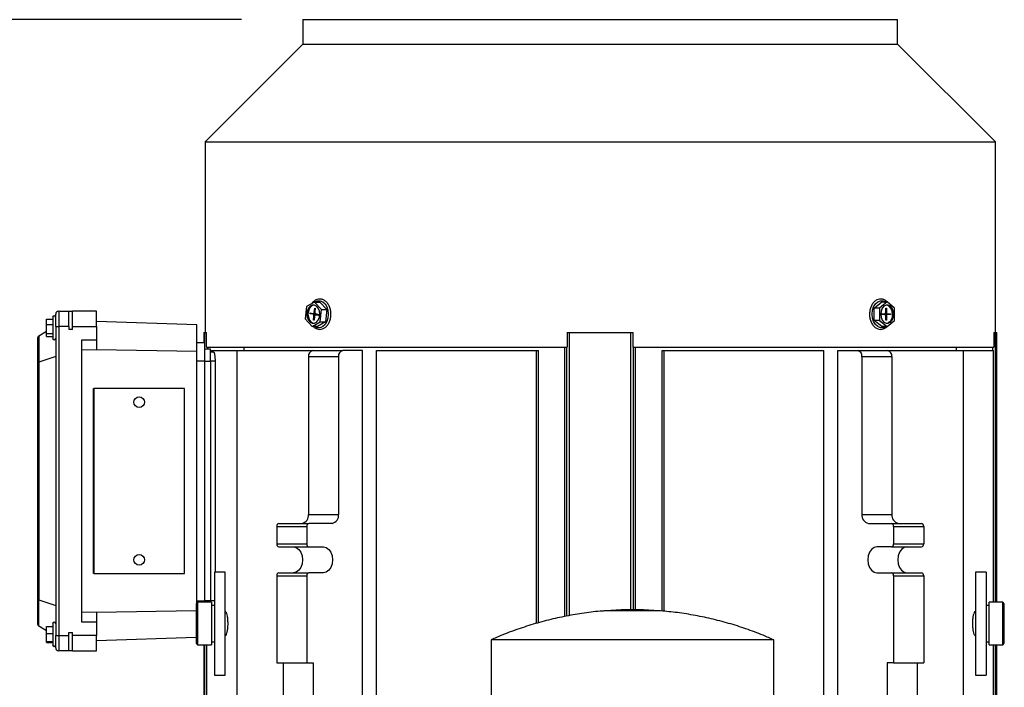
# Model space of a CAD drawing. Header units: inches. Extents: x 4 to 172, y 4 to 132.
# Tile 9 of 40: x 35 to 48, y 91 to 99. Entities that reach past the tile are written whole.
import ezdxf

# ---------------------------------------------------------------- set-up
doc = ezdxf.new("R2010")
doc.units = ezdxf.units.IN
doc.header["$LTSCALE"] = 16
doc.header["$MEASUREMENT"] = 0
doc.layers.add('DIMENSIONS', color=140, linetype='Continuous', lineweight=25)
doc.styles.add('SLDTEXTSTYLE0', font='TXT', dxfattribs={"width": 0.7})
doc.dimstyles.new('SLDDIMSTYLE0', dxfattribs={"dimtxt": 1.359375, "dimasz": 2.08, "dimexe": 0, "dimexo": 0.0625, "dimgap": 0.339844, "dimtad": 0, "dimtih": 1, "dimtoh": 1, "dimrnd": 1e-09, "dimzin": 12, "dimdsep": 46, "dimtxsty": 'SLDTEXTSTYLE0', "dimsah": 1, "dimcen": 0.09, "dimadec": 0, "dimazin": 3, "dimtfac": 1, "dimtofl": 0, "dimtmove": 0, "dimatfit": 3, "dimfxl": 0, "dimfrac": 2, "dimtolj": 1, "dimtzin": 12, "dimarcsym": 0})

# ---------------------------------------------------------------- blocks, each defined once
blk = doc.blocks.new('_D')
at = {"layer": 'DIMENSIONS'}
for p, q in [((38.235, 99.282), (19.572, 99.282)), ((21.572, 99.282), (21.572, 80.114)), ((18.987, 77.65), (18.531, 77.65)), ((18.531, 77.65), (18.531, 75.489)), ((24.158, 77.65), (24.614, 77.65)), ((24.614, 77.65), (24.614, 75.489)), ((18.531, 75.489), (18.987, 75.489)), ((24.614, 75.489), (24.158, 75.489)), ((21.572, 61.137), (21.572, 75.185)), ((33.03, 61.137), (19.572, 61.137))]:
    blk.add_line(p, q, dxfattribs=at)
for points in [[(21.572, 99.282), (21.252, 97.202), (21.892, 97.202)], [(21.572, 61.137), (21.892, 63.217), (21.252, 63.217)]]:
    blk.add_solid(points, dxfattribs=at)
at = {"layer": 'DIMENSIONS', "char_height": 1.3333, "attachment_point": 1, "style": 'SLDTEXTSTYLE0'}
for s, insert in [('38.14', (18.987, 79.673)), ('968.9', (18.987, 77.208))]:
    blk.add_mtext(s, dxfattribs=dict(at, insert=insert))

msp = doc.modelspace()

# ---------------------------------------------------------------- linework, layer by layer
for p, q in [((39.035, 99.282), (39.035, 98.964)), ((39.035, 99.282), (46.751, 99.282)), ((46.751, 98.964), (46.751, 99.282)), ((39.035, 98.964), (37.765, 97.695)), ((39.035, 98.964), (46.751, 98.964)), ((48.021, 97.695), (46.751, 98.964)), ((37.765, 97.695), (37.765, 95.223)), ((37.765, 97.695), (48.021, 97.695)), ((48.021, 95.223), (48.021, 97.695)), ((39.185, 95.616), (39.081, 95.557)), ((39.185, 95.616), (39.255, 95.616)), ((39.274, 95.519), (39.185, 95.616)), ((39.255, 95.616), (39.343, 95.519)), ((46.449, 95.538), (46.547, 95.618)), ((46.616, 95.618), (46.519, 95.538)), ((46.547, 95.618), (46.616, 95.618)), ((46.714, 95.538), (46.616, 95.618)), ((35.826, 95.301), (35.826, 95.459)), ((35.865, 95.498), (35.865, 95.301)), ((35.865, 95.498), (35.995, 95.498)), ((35.995, 95.301), (35.995, 95.498)), ((35.995, 95.498), (36.042, 95.498)), ((36.042, 95.301), (36.042, 95.498)), ((36.357, 95.498), (36.042, 95.498)), ((36.357, 95.301), (36.357, 95.498)), ((39.081, 95.557), (39.065, 95.399)), ((39.128, 95.464), (39.129, 95.476)), ((39.165, 95.457), (39.128, 95.464)), ((39.183, 95.464), (39.128, 95.464)), ((39.129, 95.476), (39.166, 95.468)), ((39.221, 95.457), (39.165, 95.457)), ((39.168, 95.468), (39.193, 95.468)), ((39.182, 95.485), (39.187, 95.538)), ((39.19, 95.485), (39.182, 95.485)), ((39.184, 95.468), (39.183, 95.464)), ((39.183, 95.464), (39.221, 95.457)), ((39.187, 95.538), (39.195, 95.536)), ((39.195, 95.536), (39.19, 95.483)), ((39.202, 95.461), (39.239, 95.454)), ((39.258, 95.361), (39.274, 95.519)), ((39.274, 95.519), (39.343, 95.519)), ((39.343, 95.519), (39.328, 95.361)), ((46.519, 95.538), (46.449, 95.538)), ((46.449, 95.379), (46.449, 95.538)), ((46.519, 95.538), (46.519, 95.379)), ((46.547, 95.465), (46.584, 95.465)), ((46.547, 95.453), (46.547, 95.465)), ((46.584, 95.465), (46.62, 95.465)), ((46.598, 95.538), (46.607, 95.538)), ((46.598, 95.484), (46.598, 95.538)), ((46.607, 95.484), (46.598, 95.484)), ((46.602, 95.453), (46.602, 95.465)), ((46.607, 95.538), (46.607, 95.484)), ((46.62, 95.465), (46.658, 95.465)), ((46.658, 95.465), (46.658, 95.453)), ((46.714, 95.379), (46.714, 95.538)), ((35.708, 95.395), (35.787, 95.395)), ((35.708, 95.394), (35.708, 95.395)), ((35.708, 95.32), (35.708, 95.394)), ((35.708, 95.394), (35.787, 95.394)), ((35.787, 95.419), (35.787, 95.282)), ((37.657, 95.321), (36.357, 95.366)), ((39.065, 95.399), (39.154, 95.301)), ((39.154, 95.301), (39.258, 95.361)), ((39.171, 95.382), (39.177, 95.434)), ((39.18, 95.38), (39.171, 95.382)), ((39.18, 95.382), (39.171, 95.382)), ((39.177, 95.434), (39.185, 95.434)), ((39.185, 95.433), (39.18, 95.38)), ((39.239, 95.45), (39.199, 95.45)), ((39.238, 95.442), (39.201, 95.449)), ((39.201, 95.449), (39.239, 95.449)), ((39.328, 95.361), (39.223, 95.301)), ((39.239, 95.454), (39.238, 95.442)), ((39.258, 95.361), (39.328, 95.361)), ((46.519, 95.379), (46.449, 95.379)), ((46.547, 95.3), (46.449, 95.379)), ((46.519, 95.379), (46.616, 95.3)), ((46.584, 95.453), (46.547, 95.453)), ((46.62, 95.453), (46.584, 95.453)), ((46.598, 95.38), (46.598, 95.433)), ((46.598, 95.433), (46.607, 95.433)), ((46.607, 95.38), (46.598, 95.38)), ((46.607, 95.433), (46.607, 95.38)), ((46.616, 95.3), (46.714, 95.379)), ((46.658, 95.453), (46.62, 95.453)), ((35.708, 95.232), (35.609, 95.175)), ((35.708, 95.208), (35.708, 95.32)), ((35.787, 95.32), (35.708, 95.32)), ((35.708, 95.208), (35.787, 95.208)), ((35.708, 95.17), (35.708, 95.208)), ((35.787, 95.282), (35.787, 95.144)), ((35.826, 95.301), (35.865, 95.301)), ((35.826, 95.301), (35.826, 91.286)), ((35.865, 95.301), (35.865, 91.286)), ((35.995, 95.301), (35.865, 95.301)), ((35.995, 95.301), (35.995, 95.262)), ((36.042, 95.262), (35.995, 95.262)), ((36.042, 95.262), (36.042, 95.301)), ((36.042, 95.301), (36.357, 95.301)), ((36.357, 95.301), (36.357, 95.123)), ((37.657, 94.973), (37.657, 95.321)), ((37.748, 95.223), (37.748, 95.085)), ((37.748, 95.223), (37.763, 95.223)), ((37.763, 95.223), (37.783, 95.223)), ((37.763, 95.006), (37.763, 95.223)), ((37.783, 95.03), (37.783, 95.223)), ((39.223, 95.301), (39.154, 95.301)), ((42.465, 95.223), (42.465, 95.03)), ((42.465, 95.223), (42.496, 95.223)), ((42.496, 95.223), (43.29, 95.223)), ((42.496, 91.547), (42.496, 95.223)), ((43.29, 95.223), (43.321, 95.223)), ((43.29, 91.622), (43.29, 95.223)), ((43.321, 95.03), (43.321, 95.223)), ((46.616, 95.3), (46.547, 95.3)), ((48.003, 95.223), (48.003, 95.03)), ((48.003, 95.223), (48.023, 95.223)), ((48.023, 95.223), (48.038, 95.223)), ((48.023, 91.719), (48.023, 95.223)), ((48.038, 91.719), (48.038, 95.223)), ((35.59, 95.141), (35.59, 94.821)), ((35.608, 95.174), (35.608, 94.835)), ((35.708, 95.17), (35.787, 95.17)), ((36.357, 95.123), (36.161, 95.123)), ((36.161, 95.123), (36.161, 91.464)), ((36.357, 95.123), (36.357, 94.991)), ((37.755, 95.085), (37.657, 95.085)), ((37.755, 95.085), (37.755, 94.849)), ((36.357, 94.991), (36.161, 94.998)), ((37.657, 94.973), (36.357, 94.995)), ((37.657, 91.707), (37.657, 94.973)), ((37.834, 95.006), (37.755, 95.006)), ((37.783, 95.03), (42.465, 95.03)), ((37.8, 95.006), (37.8, 95.03)), ((37.834, 94.849), (37.834, 95.006)), ((37.834, 94.986), (38.179, 94.986)), ((37.875, 94.967), (37.834, 94.967)), ((38.179, 86.404), (38.179, 94.986)), ((38.179, 94.986), (39.162, 94.986)), ((38.27, 94.986), (38.27, 95.03)), ((39.162, 94.986), (39.552, 94.986)), ((39.809, 94.986), (39.552, 94.986)), ((39.809, 86.404), (39.809, 94.986)), ((39.989, 86.404), (39.989, 94.986)), ((39.989, 94.986), (42.064, 94.986)), ((42.064, 91.445), (42.064, 94.986)), ((42.064, 94.986), (42.091, 94.986)), ((42.091, 91.452), (42.091, 94.986)), ((42.435, 91.536), (42.435, 95.03)), ((42.46, 91.541), (42.46, 95.03)), ((43.321, 95.03), (48.003, 95.03)), ((43.326, 91.622), (43.326, 95.03)), ((43.35, 91.622), (43.35, 95.03)), ((43.695, 91.604), (43.695, 94.986)), ((43.695, 94.986), (43.722, 94.986)), ((43.722, 91.602), (43.722, 94.986)), ((43.722, 94.986), (45.796, 94.986)), ((45.796, 88.807), (45.796, 94.986)), ((45.977, 88.807), (45.977, 94.986)), ((45.977, 94.986), (46.234, 94.986)), ((46.234, 94.986), (46.623, 94.986)), ((46.623, 94.986), (47.607, 94.986)), ((47.516, 94.986), (47.516, 95.03)), ((47.607, 88.807), (47.607, 94.986)), ((47.607, 94.986), (47.997, 94.986)), ((47.986, 94.986), (47.986, 95.03)), ((47.997, 91.719), (47.997, 94.986)), ((35.59, 94.821), (35.59, 91.766)), ((35.826, 94.908), (35.609, 94.835)), ((35.609, 94.835), (35.609, 91.752)), ((37.755, 94.849), (37.657, 94.849)), ((37.755, 94.849), (37.755, 91.738)), ((37.755, 94.849), (37.834, 94.849)), ((37.834, 94.849), (37.834, 91.738)), ((37.894, 94.849), (37.834, 94.849)), ((37.894, 94.849), (37.894, 92.11)), ((39.107, 94.908), (39.497, 94.908)), ((39.107, 94.908), (39.107, 92.86)), ((39.497, 94.908), (39.497, 92.86)), ((46.289, 94.908), (46.289, 92.86)), ((46.289, 94.908), (46.679, 94.908)), ((46.679, 94.908), (46.679, 92.86)), ((36.318, 92.093), (36.318, 94.494)), ((36.318, 94.494), (36.319, 94.494)), ((36.319, 94.494), (36.319, 92.093)), ((37.499, 94.494), (36.319, 94.494)), ((37.499, 92.093), (37.499, 94.494)), ((39.107, 92.86), (39.497, 92.86)), ((46.289, 92.86), (46.679, 92.86)), ((38.695, 92.703), (38.695, 92.477)), ((38.695, 92.703), (39.085, 92.703)), ((38.723, 92.742), (39.112, 92.742)), ((39.085, 92.703), (39.085, 92.477)), ((39.413, 92.742), (39.112, 92.742)), ((46.373, 92.742), (46.673, 92.742)), ((46.673, 92.742), (47.063, 92.742)), ((46.701, 92.703), (46.701, 92.477)), ((46.701, 92.703), (47.091, 92.703)), ((47.091, 92.703), (47.091, 92.477)), ((38.695, 92.477), (39.085, 92.477)), ((38.723, 92.437), (39.112, 92.437)), ((39.112, 92.437), (39.302, 92.437)), ((46.673, 92.437), (46.484, 92.437)), ((46.673, 92.437), (47.063, 92.437)), ((46.701, 92.477), (47.091, 92.477)), ((36.319, 92.093), (36.318, 92.093)), ((36.319, 92.093), (37.499, 92.093)), ((38.023, 92.11), (37.885, 92.11)), ((37.885, 92.11), (37.885, 90.771)), ((38.023, 90.771), (38.023, 92.11)), ((38.695, 92.063), (38.695, 90.931)), ((38.695, 92.063), (39.085, 92.063)), ((38.723, 92.103), (39.112, 92.103)), ((39.085, 92.063), (39.085, 90.931)), ((39.302, 92.103), (39.112, 92.103)), ((46.484, 92.103), (46.673, 92.103)), ((46.673, 92.103), (47.063, 92.103)), ((46.701, 92.063), (46.701, 90.931)), ((46.701, 92.063), (47.091, 92.063)), ((47.091, 92.063), (47.091, 90.931)), ((47.901, 92.111), (47.763, 92.111)), ((47.763, 92.111), (47.763, 90.772)), ((47.901, 92.111), (47.901, 90.772)), ((35.59, 91.766), (35.59, 91.446)), ((35.608, 91.413), (35.608, 91.752)), ((35.609, 91.752), (35.826, 91.679)), ((37.668, 91.719), (37.649, 91.699)), ((37.649, 91.699), (37.649, 91.187)), ((37.657, 91.738), (37.755, 91.738)), ((37.846, 91.719), (37.668, 91.719)), ((37.668, 91.719), (37.668, 91.443)), ((37.755, 91.738), (37.755, 91.719)), ((37.834, 91.738), (37.755, 91.738)), ((37.834, 91.719), (37.834, 91.738)), ((37.885, 91.738), (37.834, 91.738)), ((37.846, 91.719), (37.846, 91.443)), ((37.885, 91.679), (37.846, 91.679)), ((43.166, 91.622), (42.967, 91.609)), ((43.311, 91.622), (43.166, 91.622)), ((43.456, 91.622), (43.311, 91.622)), ((43.655, 91.609), (43.456, 91.622)), ((47.94, 91.679), (47.901, 91.679)), ((48.117, 91.719), (47.94, 91.719)), ((47.94, 91.167), (47.94, 91.719)), ((48.137, 91.699), (48.117, 91.719)), ((48.117, 91.167), (48.117, 91.719)), ((48.137, 91.443), (48.137, 91.699)), ((36.161, 91.589), (36.357, 91.596)), ((36.357, 91.592), (37.649, 91.613)), ((36.357, 91.596), (36.357, 91.464)), ((38.024, 91.601), (38.023, 91.601)), ((43.311, 91.609), (42.967, 91.609)), ((43.655, 91.609), (43.311, 91.609)), ((47.763, 91.601), (47.761, 91.601)), ((35.609, 91.412), (35.708, 91.355)), ((35.708, 91.309), (35.708, 91.405)), ((35.708, 91.405), (35.787, 91.405)), ((35.787, 91.443), (35.787, 91.305)), ((36.161, 91.464), (36.357, 91.464)), ((36.357, 91.464), (36.357, 91.286)), ((37.668, 91.443), (37.668, 91.167)), ((37.846, 91.443), (37.846, 91.167)), ((48.137, 91.187), (48.137, 91.443)), ((35.787, 91.309), (35.708, 91.309)), ((35.708, 91.209), (35.708, 91.309)), ((35.787, 91.305), (35.787, 91.167)), ((35.826, 91.286), (35.865, 91.286)), ((35.826, 91.128), (35.826, 91.286)), ((35.865, 91.286), (35.995, 91.286)), ((35.865, 91.286), (35.865, 91.089)), ((35.995, 91.286), (35.995, 91.325)), ((35.995, 91.325), (36.042, 91.325)), ((35.995, 91.089), (35.995, 91.286)), ((36.042, 91.286), (36.042, 91.325)), ((36.357, 91.286), (36.042, 91.286)), ((36.042, 91.089), (36.042, 91.286)), ((36.357, 91.089), (36.357, 91.286)), ((36.357, 91.221), (37.649, 91.266)), ((38.023, 91.286), (38.024, 91.286)), ((47.761, 91.286), (47.763, 91.286)), ((35.708, 91.209), (35.787, 91.209)), ((35.708, 91.205), (35.708, 91.209)), ((35.708, 91.205), (35.787, 91.205)), ((35.708, 91.195), (35.708, 91.205)), ((35.708, 91.195), (35.787, 91.195)), ((37.649, 91.187), (37.668, 91.167)), ((37.668, 91.167), (37.846, 91.167)), ((37.748, 91.167), (37.748, 86.167)), ((37.763, 86.167), (37.763, 91.167)), ((37.789, 86.404), (37.789, 91.167)), ((37.846, 91.207), (37.885, 91.207)), ((41.476, 91.231), (41.476, 86.512)), ((45.146, 91.231), (41.476, 91.231)), ((45.146, 88.882), (45.146, 91.231)), ((47.901, 91.207), (47.94, 91.207)), ((47.94, 91.167), (48.117, 91.167)), ((47.997, 88.762), (47.997, 91.167)), ((48.023, 88.762), (48.023, 91.167)), ((48.038, 88.762), (48.038, 91.167)), ((48.117, 91.167), (48.137, 91.187)), ((35.995, 91.089), (35.865, 91.089)), ((36.042, 91.089), (35.995, 91.089)), ((36.042, 91.089), (36.357, 91.089)), ((38.695, 90.931), (39.085, 90.931)), ((38.778, 90.931), (38.778, 90.459)), ((39.085, 90.931), (39.168, 90.931)), ((39.168, 90.931), (39.168, 90.459)), ((46.618, 90.931), (46.618, 90.459)), ((46.701, 90.931), (46.618, 90.931)), ((46.701, 90.931), (47.091, 90.931)), ((47.007, 90.931), (47.007, 90.459)), ((37.885, 90.771), (38.023, 90.771)), ((47.763, 90.772), (47.901, 90.772))]:
    msp.add_line(p, q)
at = {"flags": 128}
for points in [[(39.173, 95.61), (39.187, 95.62), (39.221, 95.634), (39.257, 95.634), (39.291, 95.62), (39.321, 95.593), (39.344, 95.555), (39.359, 95.509), (39.364, 95.459)], [(46.602, 95.3), (46.599, 95.298), (46.565, 95.283), (46.529, 95.283), (46.495, 95.298), (46.465, 95.325), (46.441, 95.363), (46.427, 95.409), (46.421, 95.459), (46.427, 95.509), (46.441, 95.555), (46.465, 95.593), (46.495, 95.62), (46.529, 95.634), (46.565, 95.634), (46.599, 95.62), (46.602, 95.618)], [(39.253, 95.459), (39.248, 95.499), (39.233, 95.535), (39.211, 95.561), (39.184, 95.575), (39.155, 95.575), (39.128, 95.561), (39.105, 95.535), (39.091, 95.499), (39.086, 95.459), (39.091, 95.418), (39.105, 95.383), (39.128, 95.357), (39.155, 95.343), (39.184, 95.343), (39.211, 95.357), (39.233, 95.383), (39.248, 95.418), (39.253, 95.459)], [(39.176, 95.577), (39.169, 95.575), (39.142, 95.561), (39.119, 95.535), (39.105, 95.499), (39.1, 95.459), (39.105, 95.418), (39.119, 95.383), (39.142, 95.357), (39.169, 95.343), (39.176, 95.341)], [(39.182, 95.485), (39.181, 95.481), (39.18, 95.478), (39.178, 95.475), (39.176, 95.472), (39.174, 95.47), (39.171, 95.469), (39.169, 95.468), (39.166, 95.468)], [(39.364, 95.459), (39.359, 95.409), (39.344, 95.363), (39.321, 95.325), (39.291, 95.298), (39.257, 95.283), (39.221, 95.283), (39.187, 95.298), (39.182, 95.301)], [(46.7, 95.459), (46.695, 95.499), (46.68, 95.535), (46.658, 95.561), (46.631, 95.575), (46.602, 95.575), (46.575, 95.561), (46.552, 95.535), (46.538, 95.499), (46.533, 95.459), (46.538, 95.418), (46.552, 95.383), (46.575, 95.357), (46.602, 95.343), (46.631, 95.343), (46.658, 95.357), (46.68, 95.383), (46.695, 95.418), (46.7, 95.459)], [(46.686, 95.459), (46.681, 95.499), (46.666, 95.535), (46.644, 95.561), (46.617, 95.575), (46.609, 95.577)], [(39.185, 95.433), (39.186, 95.436), (39.187, 95.44), (39.188, 95.443), (39.19, 95.446), (39.193, 95.448), (39.195, 95.449), (39.198, 95.45), (39.201, 95.449)], [(38.912, 92.437), (38.948, 92.429), (38.981, 92.405), (39.008, 92.368), (39.024, 92.322), (39.03, 92.27), (39.024, 92.218), (39.008, 92.172), (38.981, 92.134), (38.948, 92.111), (38.912, 92.103)], [(39.302, 92.437), (39.338, 92.429), (39.371, 92.405), (39.397, 92.368), (39.414, 92.322), (39.42, 92.27), (39.414, 92.218), (39.397, 92.172), (39.371, 92.134), (39.338, 92.111), (39.302, 92.103)], [(46.484, 92.437), (46.448, 92.429), (46.415, 92.405), (46.388, 92.368), (46.372, 92.322), (46.366, 92.27), (46.372, 92.218), (46.388, 92.172), (46.415, 92.134), (46.448, 92.111), (46.484, 92.103)], [(46.874, 92.437), (46.837, 92.429), (46.804, 92.405), (46.778, 92.368), (46.761, 92.322), (46.755, 92.27), (46.761, 92.218), (46.778, 92.172), (46.804, 92.134), (46.837, 92.111), (46.874, 92.103)]]:
    msp.add_lwpolyline(points, dxfattribs=at)
for centre in [(36.909, 94.317), (36.909, 92.27)]:
    msp.add_circle(centre, 0.0689)
for centre, radius, start, end in [((35.865, 95.459), 0.0394, 90, 180), ((39.158, 95.438), 0.0196, 348.056, 68.0869), ((39.209, 95.479), 0.0196, 168.056, 248.0869), ((39.217, 95.443), 0.0138, 27.8319, 75.7055), ((46.581, 95.482), 0.0176, 281.4218, 8.0495), ((46.624, 95.482), 0.0176, 171.9505, 258.5782), ((46.579, 95.444), 0.108, 286.2366, 7.6799), ((35.806, 95.419), 0.0197, 0, 180), ((46.581, 95.436), 0.0176, 351.9505, 78.5782), ((46.624, 95.436), 0.0176, 101.4218, 188.0495), ((35.629, 95.141), 0.0394, 122.9505, 180), ((35.629, 95.141), 0.0394, 120.2564, 122.9505), ((35.806, 95.144), 0.0197, 180, 0), ((39.176, 94.917), 0.0703, 101.4218, 188.0495), ((39.566, 94.917), 0.0703, 101.4218, 188.0495), ((46.22, 94.917), 0.0703, 351.9505, 78.5782), ((46.609, 94.917), 0.0703, 351.9505, 78.5782), ((39.002, 92.846), 0.105, 281.4218, 8.0495), ((39.392, 92.846), 0.105, 281.4218, 8.0495), ((46.394, 92.846), 0.105, 171.9505, 258.5782), ((46.783, 92.846), 0.105, 171.9505, 258.5782), ((38.73, 92.708), 0.0351, 101.4218, 188.0495), ((39.119, 92.708), 0.0351, 101.4218, 188.0495), ((46.666, 92.708), 0.0351, 351.9505, 78.5782), ((47.056, 92.708), 0.0351, 351.9505, 78.5782), ((38.73, 92.472), 0.0351, 171.9505, 258.5782), ((39.119, 92.472), 0.0351, 171.9505, 258.5782), ((46.666, 92.472), 0.0351, 281.4218, 8.0495), ((47.056, 92.472), 0.0351, 281.4218, 8.0495), ((38.73, 92.068), 0.0351, 101.4218, 188.0495), ((39.119, 92.068), 0.0351, 101.4218, 188.0495), ((46.666, 92.068), 0.0351, 351.9505, 78.5782), ((47.056, 92.068), 0.0351, 351.9505, 78.5782), ((35.629, 91.446), 0.0394, 180, 237.0495), ((35.629, 91.446), 0.0394, 237.0495, 239.7436), ((35.806, 91.443), 0.0197, 0, 180), ((35.806, 91.167), 0.0197, 180, 0), ((35.865, 91.128), 0.0394, 180, 270)]:
    msp.add_arc(centre, radius, start, end)
for centre, major_axis, ratio, start_param, end_param in [((35.629, 94.821), (0.0394, 0), 0.414214, 2.145892, 3.141593), ((35.629, 94.888), (0.0331, 0.0516), 0.411777, 3.566776, 3.613798), ((35.629, 91.766), (0.0394, 0), 0.414214, 3.141593, 4.137293), ((35.629, 91.699), (-0.0331, 0.0516), 0.411777, 5.81098, 5.858002)]:
    msp.add_ellipse(centre, major_axis=major_axis, ratio=ratio, start_param=start_param, end_param=end_param)
for points, knots in [([(39.398, 95.459), (39.398, 95.468), (39.397, 95.493), (39.389, 95.534), (39.371, 95.578), (39.345, 95.615), (39.312, 95.641), (39.276, 95.656), (39.238, 95.657), (39.202, 95.645), (39.172, 95.625), (39.157, 95.605), (39.15, 95.596)], [0, 0, 0, 0, 0.057949, 0.166998, 0.276614, 0.386678, 0.49664, 0.605081, 0.710799, 0.814805, 0.918935, 1, 1, 1, 1]), ([(46.625, 95.611), (46.624, 95.612), (46.615, 95.624), (46.592, 95.64), (46.556, 95.656), (46.518, 95.657), (46.482, 95.645), (46.449, 95.623), (46.422, 95.59), (46.402, 95.549), (46.39, 95.502), (46.386, 95.452), (46.392, 95.402), (46.407, 95.356), (46.43, 95.316), (46.46, 95.286), (46.495, 95.266), (46.533, 95.26), (46.57, 95.267), (46.599, 95.281), (46.613, 95.296), (46.618, 95.301)], [0, 0, 0, 0, 0.002785, 0.061102, 0.118611, 0.174677, 0.229834, 0.285057, 0.341307, 0.398529, 0.456209, 0.513995, 0.571877, 0.629925, 0.688207, 0.746612, 0.804544, 0.861188, 0.916555, 0.9716, 1, 1, 1, 1]), ([(39.168, 95.301), (39.172, 95.296), (39.186, 95.281), (39.216, 95.267), (39.253, 95.26), (39.29, 95.266), (39.324, 95.285), (39.354, 95.314), (39.377, 95.352), (39.392, 95.397), (39.398, 95.434), (39.398, 95.455), (39.398, 95.459)], [0, 0, 0, 0, 0.053862, 0.171074, 0.28568, 0.397703, 0.509075, 0.621972, 0.737094, 0.853547, 0.970407, 1, 1, 1, 1]), ([(37.875, 94.967), (37.876, 94.967), (37.877, 94.966), (37.88, 94.963), (37.881, 94.961), (37.883, 94.955), (37.884, 94.951), (37.886, 94.943), (37.887, 94.938), (37.889, 94.927), (37.89, 94.921), (37.891, 94.908), (37.892, 94.901), (37.893, 94.88), (37.894, 94.864), (37.894, 94.849)], [0, 0, 0, 0, 0.125, 0.125, 0.25, 0.25, 0.375, 0.375, 0.5, 0.5, 0.625, 0.625, 0.75, 0.75, 1, 1, 1, 1]), ([(38.063, 91.443), (38.062, 91.46), (38.061, 91.495), (38.055, 91.541), (38.045, 91.577), (38.035, 91.598), (38.027, 91.599), (38.024, 91.599)], [0, 0, 0, 0, 0.206972, 0.413843, 0.6235704, 0.8392698, 1, 1, 1, 1]), ([(42.969, 91.608), (42.953, 91.607), (42.858, 91.602), (42.685, 91.58), (42.452, 91.542), (42.221, 91.49), (41.992, 91.427), (41.768, 91.351), (41.597, 91.286), (41.502, 91.242), (41.479, 91.231)], [0, 0, 0, 0, 0.031588, 0.184698, 0.337822, 0.490959, 0.64411, 0.797277, 0.950462, 1, 1, 1, 1]), ([(45.145, 91.23), (45.099, 91.25), (44.981, 91.303), (44.785, 91.376), (44.56, 91.448), (44.331, 91.507), (44.099, 91.555), (43.872, 91.59), (43.721, 91.603), (43.65, 91.609)], [0, 0, 0, 0, 0.098125, 0.250551, 0.402996, 0.555458, 0.707936, 0.860427, 1, 1, 1, 1]), ([(47.761, 91.599), (47.76, 91.599), (47.755, 91.602), (47.745, 91.587), (47.734, 91.557), (47.726, 91.511), (47.723, 91.459), (47.724, 91.406), (47.729, 91.358), (47.737, 91.318), (47.748, 91.294), (47.757, 91.283), (47.761, 91.286), (47.761, 91.286)], [0, 0, 0, 0, 0.030709, 0.142182, 0.253539, 0.362792, 0.468881, 0.572379, 0.675148, 0.779308, 0.886262, 0.996123, 1, 1, 1, 1]), ([(38.024, 91.286), (38.028, 91.287), (38.037, 91.291), (38.048, 91.318), (38.057, 91.359), (38.062, 91.404), (38.062, 91.432), (38.063, 91.443)], [0, 0, 0, 0, 0.2143892, 0.4375232, 0.6576114, 0.8717149, 1, 1, 1, 1])]:
    msp.add_open_spline(points, degree=3, knots=knots)

# ---------------------------------------------------------------- dimensions: what is measured, and where the dimension line sits
at = {"layer": 'DIMENSIONS'}
dim = msp.add_linear_dim(base=(21.5724, 99.2817), p1=(33.8304, 61.1372), p2=(39.0346, 99.2817), angle=90, dimstyle='SLDDIMSTYLE0', dxfattribs=at)
dim.commit()
dim.dimension.update_dxf_attribs({"geometry": '_D', "text_midpoint": (21.5724, 77.6496), "dimtype": 160})

doc.saveas('drawing.dxf')
